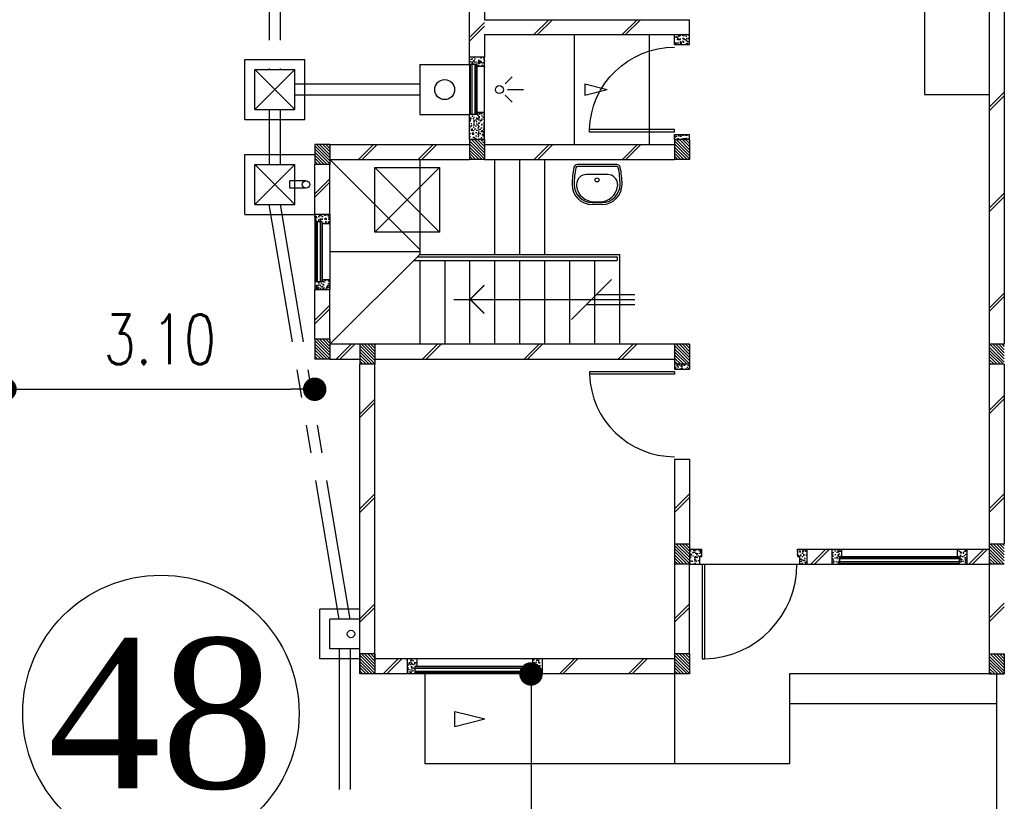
# Model space of a CAD drawing. Header units: millimetres. Extents: x 301 to 1479, y 491 to 1341.
# Tile 111 of 256: x 370.04 to 379.89, y 634.69 to 642.52. Entities that reach past the tile are written whole.
import ezdxf
from ezdxf.enums import TextEntityAlignment as Align

# ---------------------------------------------------------------- set-up
doc = ezdxf.new("R2010")
doc.units = ezdxf.units.MM
doc.header["$LTSCALE"] = 1.5
doc.header["$MEASUREMENT"] = 0
for name, pattern in [('HIDDEN', [0.375, 0.25, -0.125]), ('HIDDEN2', [4.7625, 3.175, -1.5875]), ('PHANTOM2', [1.25, 0.625, -0.125, 0.125, -0.125, 0.125, -0.125])]:
    doc.linetypes.add(name, pattern=pattern)
for name, color, linetype in [('Blk', 7, 'Continuous'), ('Block', 46, 'Continuous'), ('Boundary Wall', 64, 'Continuous'), ('BULUS', 2, 'Continuous'), ('BWCN', 4, 'Continuous'), ('DIM', 6, 'Continuous'), ('DOOR', 3, 'Continuous'), ('Ele', 8, 'Continuous'), ('HATCH', 7, 'Continuous'), ('Hatch Col. C1 GF Ext.', 84, 'Continuous'), ('Hatch Col. C3 GF', 10, 'Continuous'), ('Hatch Stub Col', 251, 'Continuous'), ('Kerb', 251, 'Continuous'), ('P. Gully trap', 42, 'Continuous'), ('Paving Block', 251, 'Continuous'), ('PVC Pipe 110', 69, 'Continuous'), ('PVC RWP 75', 77, 'Continuous'), ('SANIT', 8, 'Continuous'), ('TXTAREA', 10, 'Continuous'), ('WINDOW', 1, 'Continuous')]:
    doc.layers.add(name, color=color, linetype=linetype)
doc.styles.add('RS1', font='romans.shx', dxfattribs={"width": 0.75, "height": 0.5})
doc.styles.add('times', font='times.ttf')
doc.dimstyles.new('Souillac5', dxfattribs={"dimscale": 0.5, "dimtxt": 0.5, "dimasz": 0.47, "dimexe": 0, "dimexo": 1, "dimgap": 0.5, "dimtad": 1, "dimzin": 0, "dimdsep": 46, "dimtxsty": 'RS1', "dimblk": 'DOT', "dimcen": 3, "dimse1": 1, "dimse2": 1, "dimclrd": 6, "dimclre": 6, "dimclrt": 7, "dimaunit": 1, "dimadec": 0, "dimazin": 0, "dimtfac": 1, "dimtofl": 0, "dimtmove": 1, "dimatfit": 3, "dimfxl": 1, "dimtolj": 1, "dimtzin": 0, "dimlwe": -1, "dimarcsym": 0})
pattern_1 = [(50, (427.129014, 161.862746), (0.071726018, -0.0062752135), [0.0075, -0.0825]), (355, (427.129014, 161.862746), (-0.013875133, 0.075219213), [0.006, -0.066]), (100.451444, (427.13499, 161.86222), (0.057850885, 0.068943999), [0.006374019, -0.070114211]), (46.1842, (427.12901, 161.88275), (0.106724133, -0.016551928), [0.01125, -0.12375]), (96.635635, (427.13791, 161.88137), (0.093466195, 0.09741186), [0.009561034, -0.105171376]), (351.184164, (427.12901, 161.88275), (0.093466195, 0.09741186), [0.009, -0.099]), (21, (427.139014, 161.877746), (0.059690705, -0.040261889), [0.0075, -0.0825]), (326, (427.139014, 161.877746), (0.024331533, 0.072515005), [0.006, -0.066]), (71.451445, (427.14399, 161.87439), (0.084022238, 0.032253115), [0.006374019, -0.070114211]), (37.5, (427.129014, 161.862746), (0.0012159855, 0.0332893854), [0, -0.0652, 0, -0.067, 0, -0.06625]), (7.5, (427.129014, 161.862746), (0.0263069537, 0.0394411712), [0, -0.0382, 0, -0.0637, 0, -0.02525]), (327.5, (427.106714, 161.862746), (0.0533822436, -0.0022554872), [0, -0.025, 0, -0.078, 0, -0.1035]), (317.5, (427.096714, 161.862746), (0.058318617, 0.010010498), [0, -0.0325, 0, -0.0518, 0, -0.0735])]
pattern_2 = [(315, (448.28546, 156.678336), (0.0154679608, 0.0154679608), [])]
pattern_3 = [(50, (427.229014, 161.912746), (0.071726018, -0.0062752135), [0.0075, -0.0825]), (355, (427.229014, 161.912746), (-0.013875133, 0.075219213), [0.006, -0.066]), (100.451444, (427.23499, 161.91222), (0.057850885, 0.068943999), [0.006374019, -0.070114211]), (46.1842, (427.22901, 161.93275), (0.106724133, -0.016551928), [0.01125, -0.12375]), (96.635635, (427.23791, 161.93137), (0.093466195, 0.09741186), [0.009561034, -0.105171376]), (351.184164, (427.22901, 161.93275), (0.093466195, 0.09741186), [0.009, -0.099]), (21, (427.239014, 161.927746), (0.059690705, -0.040261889), [0.0075, -0.0825]), (326, (427.239014, 161.927746), (0.024331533, 0.072515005), [0.006, -0.066]), (71.451445, (427.24399, 161.92439), (0.084022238, 0.032253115), [0.006374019, -0.070114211]), (37.5, (427.229014, 161.912746), (0.0012159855, 0.0332893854), [0, -0.0652, 0, -0.067, 0, -0.06625]), (7.5, (427.229014, 161.912746), (0.0263069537, 0.0394411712), [0, -0.0382, 0, -0.0637, 0, -0.02525]), (327.5, (427.206714, 161.912746), (0.0533822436, -0.0022554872), [0, -0.025, 0, -0.078, 0, -0.1035]), (317.5, (427.196714, 161.912746), (0.058318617, 0.010010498), [0, -0.0325, 0, -0.0518, 0, -0.0735])]

# ---------------------------------------------------------------- blocks, each defined once
blk = doc.blocks.new('Wh1')
at = {"layer": 'SANIT'}
for p, q in [((197.3, 0), (-197.3, 0)), ((197.3, -20), (-197.3, -20)), ((105, -100), (-105, -100)), ((-205, -200), (-205, -217.2)), ((205, -200), (205, -217.2)), ((50, -380), (-50, -380)), ((-30.2, -372.6), (30.2, -372.6)), ((50, -400), (-50, -400))]:
    blk.add_line(p, q, dxfattribs=at)
blk.add_circle((0, -153.8), 20, dxfattribs=at)
for centre, radius, start, end in [((0, -200), 250, 180, 180), ((0, -200), 250, 0, 0), ((-197.3, -35), 35, 90, 167.77757), ((197.3, -35), 35, 12.22243, 90), ((567.1, -200.6), 817.1, 167.77757, 179.95982), ((567.1, -200.6), 797.1, 167.77757, 179.95982), ((-197.3, -35), 15, 90, 167.77757), ((197.3, -35), 15, 12.22243, 90), ((-567.1, -200.6), 797.1, 0.04018, 12.22243), ((-567.1, -200.6), 817.1, 0.04018, 12.22243), ((-105, -200), 100, 90, 180), ((105, -200), 100, 0, 90), ((-50, -200), 200, 180, 270), ((-50, -200), 180, 180, 270), ((-30.2, -196.6), 176, 186.70755, 270.01296), ((30.2, -196.6), 176, 269.98704, 353.29245), ((50, -200), 180, 270, 0), ((50, -200), 200, 270, 0)]:
    blk.add_arc(centre, radius, start, end, dxfattribs=at)
blk = doc.blocks.new('Dr900')
at = {"layer": 'DOOR'}
for p, q in [((-50, 0), (-50, 850)), ((-25, 850), (-50, 850)), ((-25, 0), (-25, 850)), ((-25, 0), (-50, 0))]:
    blk.add_line(p, q, dxfattribs=at)
blk.add_arc((-24.3, -0.3), 850.7, 91.72797, 179.98222, dxfattribs=at)
blk = doc.blocks.new('Dr1000')
at = {"layer": 'DOOR'}
for p, q in [((-50, 0), (-50, 950)), ((-25, 950), (-50, 950)), ((-25, 0), (-25, 950)), ((-25, 0), (-50, 0))]:
    blk.add_line(p, q, dxfattribs=at)
blk.add_arc((-24.4, -0.2), 950.6, 91.54201, 179.98579, dxfattribs=at)
blk = doc.blocks.new('SSSU-D1')
at = {"layer": 'HATCH'}
h = blk.add_hatch(dxfattribs=at)
h.set_pattern_fill('ANSI31', color=256, scale=0.175, angle=630)
h.set_pattern_definition([(315, (-125.423914, 34.936787), (0.015467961, 0.015467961), [])])
h.paths.add_polyline_path([(1.1, 5.15), (1.25, 5.15), (1.25, 5.35), (1.1, 5.35)])
h = blk.add_hatch(dxfattribs=at)
h.set_pattern_fill('ANSI31', color=256, scale=0.175, angle=630)
h.set_pattern_definition([(315, (-123.373914, 34.936787), (0.015467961, 0.015467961), [])])
h.paths.add_polyline_path([(3.15, 5.15), (3.3, 5.15), (3.3, 5.35), (3.15, 5.35)])
h = blk.add_hatch(dxfattribs=at)
h.set_pattern_fill('ANSI31', color=256, scale=0.175, angle=630)
h.set_pattern_definition([(315, (-126.973914, 34.886787), (0.015467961, 0.015467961), [])])
h.paths.add_polyline_path([(-0.45, 5.1), (-0.3, 5.1), (-0.3, 5.3), (-0.45, 5.3)])
h = blk.add_hatch(dxfattribs=at)
h.set_pattern_fill('ANSI31', color=256, scale=0.175, angle=630)
h.set_pattern_definition([(315, (-126.973914, 32.936787), (0.015467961, 0.015467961), [])])
h.paths.add_polyline_path([(-0.45, 3.15), (-0.3, 3.15), (-0.3, 3.35), (-0.45, 3.35)])
h = blk.add_hatch(dxfattribs=at)
h.set_pattern_fill('ANSI31', color=256, scale=0.175, angle=630)
h.set_pattern_definition([(315, (-126.523914, 32.886787), (0.015467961, 0.015467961), [])])
h.paths.add_polyline_path([(0, 3.1), (0.15, 3.1), (0.15, 3.3), (0, 3.3)])
h = blk.add_hatch(dxfattribs=at)
h.set_pattern_fill('ANSI31', color=256, scale=0.175, angle=630)
h.set_pattern_definition([(315, (-123.373914, 32.886787), (0.015467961, 0.015467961), [])])
h.paths.add_polyline_path([(3.15, 3.1), (3.3, 3.1), (3.3, 3.3), (3.15, 3.3)])
h = blk.add_hatch(dxfattribs=at)
h.set_pattern_fill('ANSI31', color=256, scale=0.175, angle=630)
h.set_pattern_definition([(315, (-123.373914, 30.886787), (0.015467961, 0.015467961), [])])
h.paths.add_polyline_path([(3.15, 1.1), (3.3, 1.1), (3.3, 1.3), (3.15, 1.3)])
h = blk.add_hatch(dxfattribs=at)
h.set_pattern_fill('ANSI31', color=256, scale=0.175, angle=630)
h.set_pattern_definition([(315, (-126.523914, 29.786787), (0.015467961, 0.015467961), [])])
h.paths.add_polyline_path([(0, 0), (0.15, 0), (0.15, 0.2), (0, 0.2)])
h = blk.add_hatch(dxfattribs=at)
h.set_pattern_fill('ANSI31', color=256, scale=0.175, angle=630)
h.set_pattern_definition([(315, (-123.373914, 29.786787), (0.015467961, 0.015467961), [])])
h.paths.add_polyline_path([(3.15, 0), (3.3, 0), (3.3, 0.2), (3.15, 0.2)])
at = {"layer": 'Hatch Col. C1 GF Ext.'}
h = blk.add_hatch(dxfattribs=at)
h.set_pattern_fill('ANSI31', color=256, scale=0.175, angle=-90)
h.set_pattern_definition(pattern_2)
h.paths.add_polyline_path([(6.3, 3.1), (6.45, 3.1), (6.45, 3.3), (6.3, 3.3)])
h = blk.add_hatch(dxfattribs=at)
h.set_pattern_fill('ANSI31', color=256, scale=0.175, angle=-90)
h.set_pattern_definition(pattern_2)
h.paths.add_polyline_path([(6.3, 0), (6.45, 0), (6.45, 0.2), (6.3, 0.2)])
at = {"layer": 'Hatch Col. C3 GF'}
h = blk.add_hatch(dxfattribs=at)
h.set_pattern_fill('ANSI31', color=256, scale=0.175, angle=-90)
h.set_pattern_definition([(315, (448.28546, 156.728336), (0.0154679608, 0.0154679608), [])])
h.paths.add_polyline_path([(6.3, 1.1), (6.45, 1.1), (6.45, 1.3), (6.3, 1.3)])
at = {"layer": 'Hatch Stub Col', "linetype": 'ByBlock'}
h = blk.add_hatch(dxfattribs=at)
h.set_pattern_fill('AR-CONC', color=256, scale=0.01, angle=720)
h.set_pattern_definition([(50, (427.129014, 162.012746), (0.071726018, -0.0062752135), [0.0075, -0.0825]), (355, (427.129014, 162.012746), (-0.013875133, 0.075219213), [0.006, -0.066]), (100.451444, (427.13499, 162.01222), (0.057850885, 0.068943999), [0.006374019, -0.070114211]), (46.1842, (427.12901, 162.03275), (0.106724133, -0.016551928), [0.01125, -0.12375]), (96.635635, (427.13791, 162.03137), (0.093466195, 0.09741186), [0.009561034, -0.105171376]), (351.184164, (427.12901, 162.03275), (0.093466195, 0.09741186), [0.009, -0.099]), (21, (427.139014, 162.027746), (0.059690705, -0.040261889), [0.0075, -0.0825]), (326, (427.139014, 162.027746), (0.024331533, 0.072515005), [0.006, -0.066]), (71.451445, (427.14399, 162.02439), (0.084022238, 0.032253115), [0.006374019, -0.070114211]), (37.5, (427.129014, 162.012746), (0.0012159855, 0.0332893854), [0, -0.0652, 0, -0.067, 0, -0.06625]), (7.5, (427.129014, 162.012746), (0.0263069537, 0.0394411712), [0, -0.0382, 0, -0.0637, 0, -0.02525]), (327.5, (427.106714, 162.012746), (0.0533822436, -0.0022554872), [0, -0.025, 0, -0.078, 0, -0.1035]), (317.5, (427.096714, 162.012746), (0.058318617, 0.010010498), [0, -0.0325, 0, -0.0518, 0, -0.0735])])
h.paths.add_polyline_path([(3.3, 6.3), (3.3, 6.4), (3.15, 6.4), (3.15, 6.3)])
h = blk.add_hatch(dxfattribs=at)
h.set_pattern_fill('AR-CONC', color=256, scale=0.01, angle=720)
h.set_pattern_definition([(50, (427.129014, 162.012746), (0.071726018, -0.0062752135), [0.0075, -0.0825]), (355, (427.129014, 162.012746), (-0.013875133, 0.075219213), [0.006, -0.066]), (100.451444, (427.13499, 162.01222), (0.057850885, 0.068943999), [0.006374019, -0.070114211]), (46.1842, (427.12901, 162.03275), (0.106724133, -0.016551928), [0.01125, -0.12375]), (96.635635, (427.13791, 162.03137), (0.093466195, 0.09741186), [0.009561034, -0.105171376]), (351.184164, (427.12901, 162.03275), (0.093466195, 0.09741186), [0.009, -0.099]), (21, (427.139014, 162.027746), (0.059690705, -0.040261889), [0.0075, -0.0825]), (326, (427.139014, 162.027746), (0.024331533, 0.072515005), [0.006, -0.066]), (71.451445, (427.14399, 162.02439), (0.084022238, 0.032253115), [0.006374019, -0.070114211]), (37.5, (427.129014, 162.012746), (0.0012159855, 0.0332893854), [0, -0.0652, 0, -0.067, 0, -0.06625]), (7.5, (427.129014, 162.012746), (0.0263069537, 0.0394411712), [0, -0.0382, 0, -0.0637, 0, -0.02525]), (327.5, (427.106714, 162.012746), (0.0533822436, -0.0022554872), [0, -0.025, 0, -0.078, 0, -0.1035]), (317.5, (427.096714, 162.012746), (0.058318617, 0.010010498), [0, -0.0325, 0, -0.0518, 0, -0.0735])])
h.paths.add_polyline_path([(1.175, 6.1), (1.175, 6.08), (1.25, 6.08), (1.25, 6.175), (1.1, 6.175), (1.1, 6.1)])
h = blk.add_hatch(dxfattribs=at)
h.set_pattern_fill('AR-CONC', color=256, scale=0.01, angle=720)
h.set_pattern_definition([(50, (466.11162, 47.178006), (0.071726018, -0.0062752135), [0.0075, -0.0825]), (355, (466.11162, 47.17801), (-0.013875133, 0.075219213), [0.006, -0.066]), (100.451444, (466.1176, 47.17748), (0.057850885, 0.068943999), [0.006374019, -0.070114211]), (46.1842, (466.11162, 47.19801), (0.106724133, -0.016551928), [0.01125, -0.12375]), (96.635635, (466.12051, 47.19663), (0.093466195, 0.09741186), [0.009561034, -0.105171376]), (351.184164, (466.11162, 47.19801), (0.093466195, 0.09741186), [0.009, -0.099]), (21, (466.12162, 47.193006), (0.059690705, -0.040261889), [0.0075, -0.0825]), (326, (466.12162, 47.19301), (0.024331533, 0.072515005), [0.006, -0.066]), (71.451445, (466.126594, 47.18965), (0.084022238, 0.032253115), [0.006374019, -0.070114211]), (37.5, (466.11162, 47.178006), (0.0012159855, 0.0332893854), [0, -0.0652, 0, -0.067, 0, -0.06625]), (7.5, (466.11162, 47.178006), (0.0263069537, 0.0394411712), [0, -0.0382, 0, -0.0637, 0, -0.02525]), (327.5, (466.08932, 47.178006), (0.0533822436, -0.0022554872), [0, -0.025, 0, -0.078, 0, -0.1035]), (317.5, (466.07932, 47.178006), (0.058318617, 0.010010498), [0, -0.0325, 0, -0.0518, 0, -0.0735])])
h.paths.add_polyline_path([(1.25, 5.62), (1.175, 5.62), (1.175, 5.6), (1.1, 5.6), (1.1, 5.35), (1.25, 5.35)])
h = blk.add_hatch(dxfattribs=at)
h.set_pattern_fill('AR-CONC', color=256, scale=0.01, angle=720)
h.set_pattern_definition([(50, (427.129014, 161.837746), (0.071726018, -0.0062752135), [0.0075, -0.0825]), (355, (427.129014, 161.837746), (-0.013875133, 0.075219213), [0.006, -0.066]), (100.451444, (427.13499, 161.83722), (0.057850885, 0.068943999), [0.006374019, -0.070114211]), (46.1842, (427.12901, 161.85775), (0.106724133, -0.016551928), [0.01125, -0.12375]), (96.635635, (427.13791, 161.85637), (0.093466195, 0.09741186), [0.009561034, -0.105171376]), (351.184164, (427.12901, 161.85775), (0.093466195, 0.09741186), [0.009, -0.099]), (21, (427.139014, 161.852746), (0.059690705, -0.040261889), [0.0075, -0.0825]), (326, (427.139014, 161.852746), (0.024331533, 0.072515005), [0.006, -0.066]), (71.451445, (427.14399, 161.84939), (0.084022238, 0.032253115), [0.006374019, -0.070114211]), (37.5, (427.129014, 161.837746), (0.0012159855, 0.0332893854), [0, -0.0652, 0, -0.067, 0, -0.06625]), (7.5, (427.129014, 161.837746), (0.0263069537, 0.0394411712), [0, -0.0382, 0, -0.0637, 0, -0.02525]), (327.5, (427.106714, 161.837746), (0.0533822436, -0.0022554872), [0, -0.025, 0, -0.078, 0, -0.1035]), (317.5, (427.096714, 161.837746), (0.058318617, 0.010010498), [0, -0.0325, 0, -0.0518, 0, -0.0735])])
h.paths.add_polyline_path([(3.3, 5.4), (3.15, 5.4), (3.15, 5.35), (3.3, 5.35)])
h = blk.add_hatch(dxfattribs=at)
h.set_pattern_fill('AR-CONC', color=256, scale=0.01, angle=720)
h.set_pattern_definition(pattern_1)
h.paths.add_polyline_path([(-0.3, 4.6), (-0.45, 4.6), (-0.45, 4.525), (-0.375, 4.525), (-0.375, 4.505), (-0.3, 4.505)])
h = blk.add_hatch(dxfattribs=at)
h.set_pattern_fill('AR-CONC', color=256, scale=0.01, angle=720)
h.set_pattern_definition(pattern_1)
h.paths.add_polyline_path([(-0.3, 3.945), (-0.375, 3.945), (-0.375, 3.925), (-0.45, 3.925), (-0.45, 3.85), (-0.3, 3.85)])
h = blk.add_hatch(dxfattribs=at)
h.set_pattern_fill('AR-CONC', color=256, scale=0.01, angle=720)
h.set_pattern_definition(pattern_1)
h.paths.add_polyline_path([(3.3, 3.1), (3.15, 3.1), (3.15, 3.05), (3.3, 3.05)])
h = blk.add_hatch(dxfattribs=at)
h.set_pattern_fill('AR-CONC', color=256, scale=0.01, angle=720)
h.set_pattern_definition([(50, (427.129014, 161.912746), (0.071726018, -0.0062752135), [0.0075, -0.0825]), (355, (427.129014, 161.912746), (-0.013875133, 0.075219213), [0.006, -0.066]), (100.451444, (427.13499, 161.91222), (0.057850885, 0.068943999), [0.006374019, -0.070114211]), (46.1842, (427.12901, 161.93275), (0.106724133, -0.016551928), [0.01125, -0.12375]), (96.635635, (427.13791, 161.93137), (0.093466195, 0.09741186), [0.009561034, -0.105171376]), (351.184164, (427.12901, 161.93275), (0.093466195, 0.09741186), [0.009, -0.099]), (21, (427.139014, 161.927746), (0.059690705, -0.040261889), [0.0075, -0.0825]), (326, (427.139014, 161.927746), (0.024331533, 0.072515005), [0.006, -0.066]), (71.451445, (427.14399, 161.92439), (0.084022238, 0.032253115), [0.006374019, -0.070114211]), (37.5, (427.129014, 161.912746), (0.0012159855, 0.0332893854), [0, -0.0652, 0, -0.067, 0, -0.06625]), (7.5, (427.129014, 161.912746), (0.0263069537, 0.0394411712), [0, -0.0382, 0, -0.0637, 0, -0.02525]), (327.5, (427.106714, 161.912746), (0.0533822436, -0.0022554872), [0, -0.025, 0, -0.078, 0, -0.1035]), (317.5, (427.096714, 161.912746), (0.058318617, 0.010010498), [0, -0.0325, 0, -0.0518, 0, -0.0735])])
h.paths.add_polyline_path([(3.42, 1.25), (3.3, 1.25), (3.3, 1.1), (3.4, 1.1), (3.4, 1.175), (3.42, 1.175)])
h = blk.add_hatch(dxfattribs=at)
h.set_pattern_fill('AR-CONC', color=256, scale=0.01, angle=720)
h.set_pattern_definition(pattern_3)
h.paths.add_polyline_path([(4.475, 1.25), (4.38, 1.25), (4.38, 1.175), (4.4, 1.175), (4.4, 1.1), (4.475, 1.1)])
h = blk.add_hatch(dxfattribs=at)
h.set_pattern_fill('AR-CONC', color=256, scale=0.01, angle=720)
h.set_pattern_definition(pattern_3)
h.paths.add_polyline_path([(4.8196, 1.25), (4.7246, 1.25), (4.7246, 1.1), (4.7996, 1.1), (4.7996, 1.175), (4.8196, 1.175)])
h = blk.add_hatch(dxfattribs=at)
h.set_pattern_fill('AR-CONC', color=256, scale=0.01, angle=720)
h.set_pattern_definition(pattern_3)
h.paths.add_polyline_path([(6.0746, 1.25), (5.9796, 1.25), (5.9796, 1.175), (5.9996, 1.175), (5.9996, 1.1), (6.0746, 1.1)])
h = blk.add_hatch(dxfattribs=at)
h.set_pattern_fill('AR-CONC', color=256, scale=0.01, angle=720)
h.set_pattern_definition(pattern_1)
h.paths.add_polyline_path([(0.5704, 0.15), (0.4754, 0.15), (0.4754, 0), (0.5504, 0), (0.5504, 0.075), (0.5704, 0.075)])
h = blk.add_hatch(dxfattribs=at)
h.set_pattern_fill('AR-CONC', color=256, scale=0.01, angle=720)
h.set_pattern_definition(pattern_1)
h.paths.add_polyline_path([(1.8254, 0.15), (1.7304, 0.15), (1.7304, 0.075), (1.7504, 0.075), (1.7504, 0), (1.8254, 0)])
at = {"layer": 'Block', "linetype": 'ByBlock'}
for p, q in [((6.3, 7.6), (6.3, 3.3)), ((6.45, 7.6), (6.45, 3.3)), ((1.1, 6.175), (1.1, 6.775)), ((1.25, 6.775), (1.25, 6.55)), ((1.25, 6.55), (3.3, 6.55)), ((3.3, 6.4), (3.3, 6.55)), ((1.25, 6.4), (3.3, 6.4)), ((1.25, 6.4), (1.25, 6.175)), ((-0.3, 5.3), (1.1, 5.3)), ((1.25, 5.3), (3.15, 5.3)), ((-0.3, 5.15), (1.1, 5.15)), ((1.25, 5.15), (3.15, 5.15)), ((-0.45, 4.6), (-0.45, 5.1)), ((-0.3, 4.6), (-0.3, 5.1)), ((-0.45, 3.35), (-0.45, 3.85)), ((-0.3, 3.35), (-0.3, 3.85)), ((0, 3.3), (-0.3, 3.3)), ((3.15, 3.3), (0.15, 3.3)), ((-0.3, 3.15), (0, 3.15)), ((0, 0), (0, 3.1)), ((0.15, 3.15), (3.15, 3.15)), ((0.15, 0.15), (0.15, 3.1)), ((6.3, 3.1), (6.3, 1.3)), ((6.45, 3.1), (6.45, 1.3)), ((3.15, 2.15), (3.3, 2.15)), ((3.15, 2.15), (3.15, 1.3)), ((3.3, 2.15), (3.3, 1.3)), ((4.475, 1.25), (4.7246, 1.25)), ((6.0746, 1.25), (6.3, 1.25)), ((3.15, 1.1), (3.15, 0.2)), ((3.3, 0.2), (3.3, 1.1)), ((4.475, 1.1), (4.7246, 1.1)), ((6.0746, 1.1), (6.3, 1.1)), ((6.3, 1.1), (6.3, 0.2)), ((0.4754, 0.15), (0.15, 0.15)), ((3.15, 0.15), (1.8254, 0.15)), ((0.4754, 0), (0.15, 0)), ((3.15, 0), (1.8254, 0))]:
    blk.add_line(p, q, dxfattribs=at)
at = {"layer": 'Boundary Wall', "linetype": 'ByBlock'}
blk.add_line((6.375, -1.555), (6.375, 0), dxfattribs=at)
at = {"layer": 'BULUS', "linetype": 'ByBlock'}
for p, q in [((0.54, 4.1404), (2.575, 4.1404)), ((0.575, 4.1754), (2.575, 4.1754)), ((2.575, 4.1754), (2.575, 4.1404))]:
    blk.add_line(p, q, dxfattribs=at)
at = {"layer": 'BWCN'}
for p, q in [((3.15, 6.3), (3.15, 6.4)), ((3.3, 6.3), (3.3, 6.4)), ((3.15, 6.3), (3.3, 6.3)), ((1.1, 6.1), (1.1, 6.175)), ((1.25, 6.175), (1.1, 6.175)), ((1.25, 6.08), (1.25, 6.175)), ((1.175, 6.1), (1.1, 6.1)), ((1.175, 6.08), (1.175, 6.1)), ((1.25, 6.08), (1.175, 6.08)), ((1.25, 5.62), (1.175, 5.62)), ((1.175, 5.62), (1.175, 5.6)), ((1.25, 5.35), (1.25, 5.62)), ((1.175, 5.6), (1.1, 5.6)), ((1.1, 5.35), (1.1, 5.6)), ((1.25, 5.35), (1.1, 5.35)), ((1.1, 5.35), (1.1, 5.15)), ((1.25, 5.35), (1.25, 5.15)), ((3.15, 5.4), (3.3, 5.4)), ((3.15, 5.35), (3.15, 5.4)), ((3.3, 5.35), (3.15, 5.35)), ((3.15, 5.35), (3.15, 5.15)), ((3.3, 5.35), (3.3, 5.4)), ((3.3, 5.35), (3.3, 5.15)), ((-0.3, 5.3), (-0.45, 5.3)), ((-0.45, 5.3), (-0.45, 5.1)), ((-0.3, 5.3), (-0.3, 5.1)), ((1.25, 5.15), (1.1, 5.15)), ((3.3, 5.15), (3.15, 5.15)), ((-0.3, 5.1), (-0.45, 5.1)), ((-0.45, 4.6), (-0.45, 4.525)), ((-0.3, 4.6), (-0.3, 4.505)), ((-0.375, 4.525), (-0.45, 4.525)), ((-0.375, 4.505), (-0.375, 4.525)), ((-0.3, 4.505), (-0.375, 4.505)), ((-0.3, 3.945), (-0.375, 3.945)), ((-0.375, 3.945), (-0.375, 3.925)), ((-0.3, 3.945), (-0.3, 3.85)), ((-0.375, 3.925), (-0.45, 3.925)), ((-0.45, 3.925), (-0.45, 3.85)), ((-0.3, 3.35), (-0.45, 3.35)), ((-0.45, 3.35), (-0.45, 3.15)), ((-0.3, 3.35), (-0.3, 3.15)), ((0.15, 3.3), (0, 3.3)), ((0, 3.3), (0, 3.1)), ((0.15, 3.3), (0.15, 3.1)), ((3.3, 3.3), (3.15, 3.3)), ((3.15, 3.3), (3.15, 3.1)), ((3.3, 3.3), (3.3, 3.1)), ((6.45, 3.3), (6.3, 3.3)), ((6.3, 3.3), (6.3, 3.1)), ((-0.3, 3.15), (-0.45, 3.15)), ((0.15, 3.1), (0, 3.1)), ((3.15, 3.1), (3.15, 3.05)), ((3.3, 3.1), (3.15, 3.1)), ((3.3, 3.1), (3.3, 3.05)), ((6.45, 3.1), (6.3, 3.1)), ((3.15, 3.05), (3.3, 3.05)), ((3.3, 1.3), (3.15, 1.3)), ((3.15, 1.3), (3.15, 1.1)), ((3.3, 1.3), (3.3, 1.1)), ((6.45, 1.3), (6.3, 1.3)), ((6.3, 1.3), (6.3, 1.1)), ((3.3, 1.25), (3.42, 1.25)), ((3.42, 1.25), (3.42, 1.175)), ((4.38, 1.25), (4.475, 1.25)), ((4.38, 1.25), (4.38, 1.175)), ((4.475, 1.25), (4.475, 1.1)), ((4.7246, 1.25), (4.7246, 1.1)), ((4.7246, 1.25), (4.8196, 1.25)), ((4.8196, 1.25), (4.8196, 1.175)), ((5.9796, 1.25), (5.9796, 1.175)), ((5.9796, 1.25), (6.0746, 1.25)), ((6.0746, 1.25), (6.0746, 1.1)), ((3.3, 1.1), (3.15, 1.1)), ((3.3, 1.1), (3.4, 1.1)), ((3.4, 1.175), (3.4, 1.1)), ((3.42, 1.175), (3.4, 1.175)), ((4.38, 1.175), (4.4, 1.175)), ((4.4, 1.175), (4.4, 1.1)), ((4.4, 1.1), (4.475, 1.1)), ((4.7246, 1.1), (4.7996, 1.1)), ((4.7996, 1.175), (4.7996, 1.1)), ((4.8196, 1.175), (4.7996, 1.175)), ((5.9796, 1.175), (5.9996, 1.175)), ((5.9996, 1.175), (5.9996, 1.1)), ((5.9996, 1.1), (6.0746, 1.1)), ((6.45, 1.1), (6.3, 1.1)), ((0.15, 0.2), (0, 0.2)), ((0, 0.2), (0, 0)), ((0.15, 0.2), (0.15, 0)), ((3.3, 0.2), (3.15, 0.2)), ((3.15, 0.2), (3.15, 0)), ((3.3, 0.2), (3.3, 0)), ((6.3, 0.2), (6.3, 0)), ((6.3, 0.2), (6.45, 0.2)), ((6.45, 0.2), (6.45, 0)), ((0.4754, 0.15), (0.4754, 0)), ((0.5704, 0.15), (0.4754, 0.15)), ((0.5704, 0.15), (0.5704, 0.075)), ((1.7304, 0.15), (1.7304, 0.075)), ((1.8254, 0.15), (1.7304, 0.15)), ((1.8254, 0.15), (1.8254, 0)), ((0.15, 0), (0, 0)), ((0.5504, 0), (0.4754, 0)), ((0.5504, 0.075), (0.5504, 0)), ((0.5704, 0.075), (0.5504, 0.075)), ((1.7304, 0.075), (1.7504, 0.075)), ((1.7504, 0.075), (1.7504, 0)), ((1.8254, 0), (1.7504, 0)), ((3.3, 0), (3.15, 0)), ((6.3, 0), (6.45, 0))]:
    blk.add_line(p, q, dxfattribs=at)
at = {"layer": 'BWCN', "linetype": 'ByBlock'}
for p, q in [((-0.3, 4.6), (-0.45, 4.6)), ((-0.45, 3.85), (-0.3, 3.85))]:
    blk.add_line(p, q, dxfattribs=at)
at = {"layer": 'Ele'}
for p, q in [((5.65, 7), (5.65, 5.8)), ((2.15, 5.3), (2.15, 6.4)), ((2.9, 5.3), (2.9, 6.4)), ((1.1, 6.1), (1.1, 5.6)), ((1.11, 5.6), (1.11, 6.1)), ((1.17, 5.6), (1.17, 6.1)), ((1.175, 5.62), (1.175, 6.08)), ((1.25, 5.62), (1.25, 6.08)), ((1.4545, 5.9067), (1.5246, 5.9768)), ((1.478, 5.85), (1.6391, 5.85)), ((1.4545, 5.7933), (1.5246, 5.7232)), ((5.65, 5.8), (6.3, 5.8)), ((1.35, 5.15), (1.35, 4.2)), ((1.6, 5.15), (1.6, 4.2)), ((1.85, 5.15), (1.85, 4.2)), ((-0.45, 4.525), (-0.45, 3.925)), ((-0.44, 4.525), (-0.44, 3.925)), ((-0.38, 4.525), (-0.38, 3.925)), ((-0.375, 4.505), (-0.375, 3.945)), ((-0.3, 4.505), (-0.3, 3.945)), ((0.6, 4.2), (2.6, 4.2)), ((0.6, 4.1404), (0.6, 3.3)), ((0.85, 4.1404), (0.85, 3.3)), ((1.1, 4.1404), (1.1, 3.3)), ((1.35, 4.1404), (1.35, 3.3)), ((1.6, 4.1404), (1.6, 3.3)), ((1.85, 4.1404), (1.85, 3.3)), ((2.1, 4.1404), (2.1, 3.3)), ((2.35, 4.1404), (2.35, 3.3)), ((2.6, 4.2), (2.6, 3.3)), ((2.1201, 3.55), (2.5201, 3.95)), ((0.9409, 3.75), (2.7528, 3.75)), ((2.3701, 3.8), (2.7528, 3.8)), ((2.2701, 3.7), (2.7528, 3.7)), ((4.8196, 1.25), (5.9796, 1.25)), ((3.4, 1.1), (4.4, 1.1)), ((4.7996, 1.17), (5.9996, 1.17)), ((4.7996, 1.11), (5.9996, 1.11)), ((4.7996, 1.1), (5.9996, 1.1)), ((4.8196, 1.175), (5.9796, 1.175)), ((1.7304, 0.15), (0.5704, 0.15)), ((1.7504, 0.07), (0.5504, 0.07)), ((1.7504, 0.01), (0.5504, 0.01)), ((1.7304, 0.075), (0.5704, 0.075)), ((3.15, 0), (3.15, -0.9)), ((6.3, 0), (4.3, 0)), ((4.3, 0), (4.3, -0.9)), ((1.7504, 0), (0.5504, 0)), ((0.65, 0), (0.65, -0.9)), ((6.375, -0.3), (4.3, -0.3)), ((4.3, -0.9), (0.65, -0.9))]:
    blk.add_line(p, q, dxfattribs=at)
at = {"layer": 'Ele', "linetype": 'HIDDEN', "ltscale": 10}
for p, q in [((-0.3, 5.15), (0.6, 4.25)), ((0.6, 5.15), (0.6, 4.2)), ((0.6, 4.225), (-0.3, 4.225)), ((-0.3, 3.3), (0.6, 4.2))]:
    blk.add_line(p, q, dxfattribs=at)
at = {"layer": 'Ele', "linetype": 'ByBlock'}
blk.add_line((0.9515, -0.525), (0.9515, -0.375), dxfattribs=at)
at = {"layer": 'Ele', "const_width": 0.015}
blk.add_lwpolyline([(1.2465, 3.8914), (1.1051, 3.75), (1.2465, 3.6086)], dxfattribs=at)
at = {"layer": 'Ele'}
blk.add_circle((1.3979, 5.85), 0.04, dxfattribs=at)
at = {"layer": 'HATCH'}
for p, q in [((1.1, 6.3713), (1.25, 6.5213)), ((1.7425, 6.4), (1.8925, 6.55)), ((1.7778, 6.4), (1.9278, 6.55)), ((2.6249, 6.4), (2.7749, 6.55)), ((2.6602, 6.4), (2.8102, 6.55)), ((1.1, 6.3359), (1.25, 6.4859)), ((6.3, 5.6739), (6.45, 5.8239)), ((6.3, 5.6385), (6.45, 5.7885)), ((-0.0119, 5.15), (0.1381, 5.3)), ((0.0234, 5.15), (0.1734, 5.3)), ((0.5864, 5.15), (0.7364, 5.3)), ((0.6218, 5.15), (0.7718, 5.3)), ((1.7457, 5.15), (1.8957, 5.3)), ((1.7811, 5.15), (1.9311, 5.3)), ((2.6281, 5.15), (2.7781, 5.3)), ((2.6635, 5.15), (2.8135, 5.3)), ((-0.45, 4.8077), (-0.3, 4.9577)), ((-0.45, 4.7724), (-0.3, 4.9224)), ((6.3, 4.662), (6.45, 4.812)), ((6.3, 4.6267), (6.45, 4.7767)), ((6.3, 3.6633), (6.45, 3.8133)), ((6.3, 3.628), (6.45, 3.778)), ((-0.45, 3.5406), (-0.3, 3.6906)), ((-0.45, 3.5052), (-0.3, 3.6552)), ((-0.2359, 3.15), (-0.0859, 3.3)), ((-0.2006, 3.15), (-0.0506, 3.3)), ((0.6285, 3.15), (0.7785, 3.3)), ((0.6638, 3.15), (0.8138, 3.3)), ((1.645, 3.15), (1.795, 3.3)), ((1.6803, 3.15), (1.8303, 3.3)), ((2.5863, 3.15), (2.7363, 3.3)), ((2.6217, 3.15), (2.7717, 3.3)), ((6.3, 2.6384), (6.45, 2.7884)), ((0, 2.6018), (0.15, 2.7518)), ((0, 2.5664), (0.15, 2.7164)), ((6.3, 2.603), (6.45, 2.753)), ((0, 1.6528), (0.15, 1.8028)), ((3.15, 1.6528), (3.3, 1.8028)), ((6.3, 1.6528), (6.45, 1.8028)), ((0, 1.6174), (0.15, 1.7674)), ((3.15, 1.6174), (3.3, 1.7674)), ((6.3, 1.6174), (6.45, 1.7674)), ((4.5144, 1.1), (4.6644, 1.25)), ((4.5497, 1.1), (4.6997, 1.25)), ((6.0964, 1.1), (6.2464, 1.25)), ((6.1317, 1.1), (6.2817, 1.25)), ((0, 0.552), (0.15, 0.702)), ((3.15, 0.552), (3.3, 0.702)), ((6.3, 0.5576), (6.45, 0.7076)), ((0, 0.5167), (0.15, 0.6667)), ((3.15, 0.5167), (3.3, 0.6667)), ((6.3, 0.5223), (6.45, 0.6723)), ((0.2343, 0), (0.3843, 0.15)), ((0.2697, 0), (0.4197, 0.15)), ((1.9985, 0), (2.1485, 0.15)), ((2.0338, 0), (2.1838, 0.15)), ((2.6895, 0), (2.8395, 0.15)), ((2.7249, 0), (2.8749, 0.15))]:
    blk.add_line(p, q, dxfattribs=at)
at = {"layer": 'Kerb'}
for p, q in [((-1.15, 6.15), (-0.55, 6.15)), ((-1.15, 5.55), (-1.15, 6.15)), ((-0.55, 5.55), (-0.55, 6.15)), ((-1.05, 6.05), (-0.65, 6.05)), ((-1.05, 5.65), (-1.05, 6.05)), ((-1.05, 6.05), (-0.65, 5.65)), ((-1.05, 5.65), (-0.65, 6.05)), ((-0.65, 5.65), (-0.65, 6.05)), ((0.6, 6.1), (1.1, 6.1)), ((0.6, 6.1), (0.6, 5.6)), ((-1.05, 5.65), (-0.65, 5.65)), ((-1.15, 5.55), (-0.55, 5.55)), ((0.6, 5.6), (1.1, 5.6)), ((-1.15, 5.2), (-0.45, 5.2)), ((-1.15, 4.6), (-1.15, 5.2)), ((-1.05, 5.1), (-0.65, 5.1)), ((-1.05, 4.7), (-1.05, 5.1)), ((-1.05, 5.1), (-0.65, 4.7)), ((-1.05, 4.7), (-0.65, 5.1)), ((-0.65, 4.7), (-0.65, 5.1)), ((-1.05, 4.7), (-0.65, 4.7)), ((-1.15, 4.6), (-0.45, 4.6)), ((-0.4, 0.15), (-0.4, 0.65)), ((0, 0.65), (-0.4, 0.65)), ((0, 0.55), (-0.3, 0.55)), ((-0.3, 0.25), (-0.3, 0.55)), ((0, 0.25), (-0.3, 0.25)), ((0, 0.15), (-0.4, 0.15))]:
    blk.add_line(p, q, dxfattribs=at)
at = {"layer": 'P. Gully trap'}
blk.add_circle((0.85, 5.85), 0.1, dxfattribs=at)
at = {"layer": 'Paving Block', "linetype": 'ByBlock'}
for p, q in [((2.2524, 5.9063), (2.2524, 5.7937)), ((2.2524, 5.9063), (2.4774, 5.85)), ((2.2524, 5.7937), (2.4774, 5.85)), ((0.9515, -0.375), (1.2515, -0.45)), ((0.9515, -0.525), (1.2515, -0.45))]:
    blk.add_line(p, q, dxfattribs=at)
at = {"layer": 'PVC Pipe 110', "linetype": 'PHANTOM2', "ltscale": 1.5}
for p, q in [((-0.905, 7.75), (-0.905, 6.05)), ((-0.795, 7.75), (-0.795, 6.05)), ((0.6, 5.905), (-0.65, 5.905)), ((0.6, 5.795), (-0.65, 5.795)), ((-0.905, 5.65), (-0.905, 5.1)), ((-0.795, 5.65), (-0.795, 5.1)), ((-0.2058, 0.55), (-0.9058, 4.7)), ((-0.0942, 0.55), (-0.7942, 4.7)), ((-0.205, 0.25), (-0.205, -2.15)), ((-0.095, 0.25), (-0.095, -2.15))]:
    blk.add_line(p, q, dxfattribs=at)
at = {"layer": 'PVC Pipe 110', "linetype": 'PHANTOM2', "ltscale": 10}
for p, q in [((-0.7, 4.8625), (-0.7, 4.9375)), ((-0.5375, 4.9375), (-0.7, 4.9375)), ((-0.5375, 4.8625), (-0.7, 4.8625))]:
    blk.add_line(p, q, dxfattribs=at)
at = {"layer": 'PVC RWP 75'}
for centre in [(-0.5375, 4.9), (-0.0875, 0.4), (-0.0875, 0.4), (-0.0875, 0.4)]:
    blk.add_circle(centre, 0.0375, dxfattribs=at)
at = {"layer": 'SANIT', "linetype": 'HIDDEN2', "ltscale": 100}
for p, q in [((0.1496, 5.0718), (0.7996, 5.0718)), ((0.1496, 4.4218), (0.1496, 5.0718)), ((0.1496, 5.0718), (0.7996, 4.4218)), ((0.7996, 5.0718), (0.1496, 4.4218)), ((0.7996, 5.0718), (0.7996, 4.4218)), ((0.7996, 4.4218), (0.1496, 4.4218))]:
    blk.add_line(p, q, dxfattribs=at)
at = {"layer": 'WINDOW', "linetype": 'HIDDEN2', "ltscale": 0.5}
for p, q in [((1.125, 5.6), (1.125, 6.1)), ((1.155, 5.6), (1.155, 6.1)), ((-0.425, 4.525), (-0.425, 3.925)), ((-0.395, 4.525), (-0.395, 3.925))]:
    blk.add_line(p, q, dxfattribs=at)
at = {"layer": 'WINDOW'}
for p, q in [((4.7996, 1.155), (5.9996, 1.155)), ((4.7996, 1.125), (5.9996, 1.125)), ((1.7504, 0.055), (0.5504, 0.055)), ((1.7504, 0.025), (0.5504, 0.025))]:
    blk.add_line(p, q, dxfattribs=at)
at = {"layer": 'DOOR', "yscale": 0.001, "zscale": 0.001}
for name, p, xscale, rotation in [('Dr900', (3.15, 5.4), -0.001, 90), ('Dr900', (3.15, 3.05), 0.001, 90), ('Dr1000', (3.4, 1.1), 0.001, 180)]:
    blk.add_blockref(name, p, dxfattribs=dict(at, xscale=xscale, rotation=rotation))
at = {"layer": 'WINDOW', "linetype": 'ByBlock', "xscale": 0.001, "yscale": 0.001, "zscale": 0.001}
blk.add_blockref('Wh1', (2.375, 5.0998), dxfattribs=at)
blk = doc.blocks.new('_DOT')
at = {"color": 0, "linetype": 'ByBlock'}
blk.add_line((-0.5, 0), (-1, 0), dxfattribs=at)
at = {"color": 0, "linetype": 'ByBlock', "const_width": 0.5}
blk.add_lwpolyline([(-0.25, 0, 1), (0.25, 0, 1)], format="xyb", close=True, dxfattribs=at)
blk = doc.blocks.new('*D135')
at = {"layer": 'DEFPOINTS', "color": 0, "transparency": 16777216}
for p in [(375.0114, 635.969), (375.0114, 628.769), (375.1516, 628.769)]:
    blk.add_point(p, dxfattribs=at)
at = {"layer": 'DIM', "color": 6, "lineweight": -2, "transparency": 16777216}
blk.add_line((375.1516, 635.734), (375.1516, 629.004), dxfattribs=at)
at = {"layer": 'DIM', "color": 6, "lineweight": -2, "transparency": 16777216, "xscale": 0.235, "yscale": 0.235, "zscale": 0.235}
for p, rotation in [((375.1516, 635.969), 90), ((375.1516, 628.769), 270)]:
    blk.add_blockref('_DOT', p, dxfattribs=dict(at, rotation=rotation))
at = {"layer": 'DIM', "color": 7, "transparency": 16777216, "insert": (374.6516, 633.3615), "char_height": 0.5, "attachment_point": 5, "rotation": 90, "style": 'RS1'}
blk.add_mtext('\\A1;7.20', dxfattribs=at)
blk = doc.blocks.new('*D137')
at = {"layer": 'DEFPOINTS', "color": 0, "transparency": 16777216}
for p in [(369.8876, 638.819), (372.9876, 638.819), (372.9876, 638.819)]:
    blk.add_point(p, dxfattribs=at)
at = {"layer": 'DIM', "color": 6, "lineweight": -2, "transparency": 16777216}
blk.add_line((370.1226, 638.819), (372.7526, 638.819), dxfattribs=at)
at = {"layer": 'DIM', "color": 6, "lineweight": -2, "transparency": 16777216, "xscale": 0.235, "yscale": 0.235, "zscale": 0.235, "rotation": 180}
blk.add_blockref('_DOT', (369.8876, 638.819), dxfattribs=at)
at = {"layer": 'DIM', "color": 6, "lineweight": -2, "transparency": 16777216, "xscale": 0.235, "yscale": 0.235, "zscale": 0.235}
blk.add_blockref('_DOT', (372.9876, 638.819), dxfattribs=at)
at = {"layer": 'DIM', "color": 7, "transparency": 16777216, "insert": (371.4376, 639.319), "char_height": 0.5, "attachment_point": 5, "style": 'RS1'}
blk.add_mtext('\\A1;3.10', dxfattribs=at)

msp = doc.modelspace()

# ---------------------------------------------------------------- linework, layer by layer
at = {"layer": 'TXTAREA'}
msp.add_circle((371.448, 635.5747), 1.3831, dxfattribs=at)

# ---------------------------------------------------------------- block references
at = {"layer": 'Blk'}
msp.add_blockref('SSSU-D1', (373.4376, 635.969), dxfattribs=at)

# ---------------------------------------------------------------- texts
at = {"layer": 'TXTAREA', "style": 'times'}
msp.add_text('48', height=1.5, dxfattribs=at).set_placement((371.448, 635.5747), align=Align.MIDDLE_CENTER)

# ---------------------------------------------------------------- dimensions: what is measured, and where the dimension line sits
at = {"layer": 'DIM'}
dim = msp.add_linear_dim(base=(372.9876, 638.819), p1=(369.8876, 638.819), p2=(372.9876, 638.819), dimstyle='Souillac5', dxfattribs=at)
dim.commit()
dim.dimension.update_dxf_attribs({"geometry": '*D137', "text_midpoint": (371.4376, 639.319)})
dim = msp.add_linear_dim(base=(375.1516, 628.769), p1=(375.0114, 635.969), p2=(375.0114, 628.769), angle=270, dimstyle='Souillac5', override={"dimtmove": 2}, dxfattribs=at)
dim.commit()
dim.dimension.update_dxf_attribs({"geometry": '*D135', "text_midpoint": (374.6516, 633.3615), "dimtype": 160})

doc.saveas('drawing.dxf')
